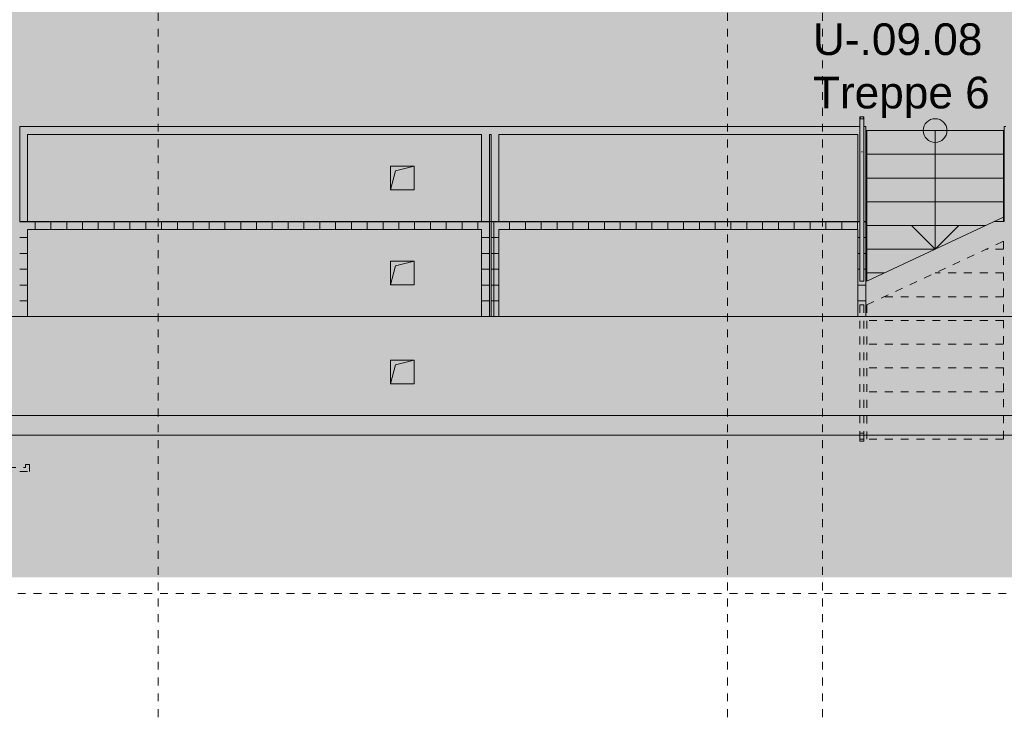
# Model space of a CAD drawing. Header units: metres. Extents: x 6 to 268, y -85 to 18.
# Tile 23 of 33: x 155 to 168, y -43 to -34. Entities that reach past the tile are written whole.
import ezdxf

# ---------------------------------------------------------------- set-up
doc = ezdxf.new("R2010")
doc.units = ezdxf.units.M
doc.linetypes.add('Rasterlinie', pattern=[0.019, 0.01, -0.003, 0.003, -0.003])
doc.linetypes.add('Verdeckt', pattern=[0.003, 0.002, -0.001])
for name, color, linetype, lineweight in [('A_Detailelemente', 7, 'Continuous', 9), ('A_Fundamente', 7, 'Continuous', 9), ('A_Geländer', 7, 'Continuous', 9), ('A_Geschossdecken', 7, 'Continuous', 9), ('A_Geschossdecken_Schraffur', 7, 'Continuous', 18), ('A_Raster', 7, 'Continuous', 9), ('A_Räume_Beschriftung', 7, 'Continuous', 9), ('A_Treppen', 7, 'Continuous', 9), ('A_Wände', 7, 'Continuous', 9), ('A_Wände_Schraffur', 7, 'Continuous', 18), ('Allgemeines Modell', 7, 'Continuous', 9), ('Pfeile AUF', 7, 'Continuous', 9)]:
    doc.layers.add(name, color=color, linetype=linetype, lineweight=lineweight)
doc.styles.add('Arial_B', font='txt', dxfattribs={"height": 0.3999999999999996})
pattern_1 = [(45, (95.50816146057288, -2), (-0.2283954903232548, 0.2283954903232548), []), (45, (95.73616146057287, -2), (-0.2283954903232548, 0.2283954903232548), [0.161, -0.081])]
pattern_2 = [(0, (95.50816146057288, -2), (0, 0.2), []), (90, (95.50816146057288, -2), (-0.2, 0), [])]

# ---------------------------------------------------------------- blocks, each defined once
blk = doc.blocks.new('Typ des oberen Holms - Oberer Geländerholm_Innen_-V79-BS_Uebersicht_U1_BRANDSCHUTZ')
at = {"layer": 'A_Geländer'}
for p, q in [((59.65600751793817, -35.09696157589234), (59.60600751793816, -35.09696157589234)), ((59.60600751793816, -35.09696157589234), (59.60600751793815, -36.74696157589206)), ((59.65600751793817, -35.09696157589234), (59.65600751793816, -36.74696157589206)), ((59.60600751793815, -36.74696157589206), (59.65600751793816, -36.74696157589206))]:
    blk.add_line(p, q, dxfattribs=at)
at = {"layer": 'A_Geländer', "linetype": 'Verdeckt'}
for p, q in [((59.60600751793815, -36.74696157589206), (59.60600751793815, -38.84696157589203)), ((59.65600751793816, -36.74696157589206), (59.65600751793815, -38.84696157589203)), ((59.60600751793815, -38.84696157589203), (59.60600751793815, -39.09696157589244)), ((59.65600751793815, -38.84696157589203), (59.65600751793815, -39.09696157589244)), ((59.60600751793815, -39.09696157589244), (59.60600751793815, -39.55696157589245)), ((59.65600751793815, -39.09696157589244), (59.65600751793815, -39.50696157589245)), ((59.60600751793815, -39.55696157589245), (59.93100751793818, -39.55696157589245)), ((59.65600751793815, -39.50696157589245), (59.88100751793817, -39.50696157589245)), ((59.88100751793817, -39.46696157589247), (59.93100751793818, -39.46696157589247)), ((59.88100751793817, -39.50696157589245), (59.88100751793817, -39.46696157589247)), ((59.93100751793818, -39.55696157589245), (59.93100751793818, -39.46696157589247))]:
    blk.add_line(p, q, dxfattribs=at)
blk = doc.blocks.new('Typ des oberen Holms - Oberer Geländerholm_Innen_-5381419-BS_Uebersicht_U1_BRANDSCHUTZ')
at = {"layer": 'A_Geländer', "flags": 128}
for points in [[(70.43100751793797, -35.09696157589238), (70.43185937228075, -35.0904910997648), (70.43435688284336, -35.08446157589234), (70.43832984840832, -35.07928390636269), (70.44350751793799, -35.07531094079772), (70.44953704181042, -35.0728134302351), (70.45600751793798, -35.07196157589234), (70.46247799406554, -35.0728134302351), (70.46850751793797, -35.07531094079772), (70.47368518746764, -35.07928390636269), (70.47765815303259, -35.08446157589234), (70.48015566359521, -35.0904910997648), (70.48100751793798, -35.09696157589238)], [(70.46850751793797, -35.07525413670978), (70.46247799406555, -35.07275662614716), (70.45600751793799, -35.0719047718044), (70.44953704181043, -35.07275662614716), (70.44350751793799, -35.07525413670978)], [(70.46088477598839, -35.51526183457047), (70.45600751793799, -35.51423430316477), (70.4511302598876, -35.51526183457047)]]:
    blk.add_lwpolyline(points, dxfattribs=at)
at = {"layer": 'A_Geländer'}
blk.add_open_spline([(70.44953704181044, -35.07275662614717), (70.45164440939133, -35.07219051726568), (70.45600751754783, -35.07161902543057), (70.46037062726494, -35.07219051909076), (70.46247799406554, -35.07275662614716)], degree=3, dxfattribs=at)
blk = doc.blocks.new('Typ des oberen Holms - Oberer Geländerholm_Innen_-V83-BS_Uebersicht_U1_BRANDSCHUTZ')
at = {"layer": 'A_Geländer'}
for p, q in [((70.43100751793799, -35.07190477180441), (70.481007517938, -35.07190477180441)), ((70.43100751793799, -35.09690477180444), (70.43100751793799, -35.07190477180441)), ((70.481007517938, -35.09696157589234), (70.43100751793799, -35.09696157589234)), ((70.43100751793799, -35.09696157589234), (70.43100751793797, -37.15031770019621)), ((70.481007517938, -35.09690477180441), (70.481007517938, -35.07190477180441)), ((70.481007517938, -35.09696157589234), (70.48100751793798, -37.15031770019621)), ((70.43100751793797, -37.15031770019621), (70.48100751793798, -37.15031770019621))]:
    blk.add_line(p, q, dxfattribs=at)
at = {"layer": 'A_Geländer', "linetype": 'Verdeckt'}
for p, q in [((70.43100751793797, -37.45031770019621), (70.48100751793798, -37.45031770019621)), ((70.43100751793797, -37.45031770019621), (70.43100751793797, -38.84696157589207)), ((70.48100751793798, -37.45031770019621), (70.48100751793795, -38.84696157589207)), ((70.43100751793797, -38.84696157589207), (70.43100751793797, -39.09696157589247)), ((70.48100751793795, -38.84696157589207), (70.48100751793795, -39.09696157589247)), ((70.43100751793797, -39.07196157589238), (70.48100751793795, -39.07196157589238)), ((70.43100751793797, -39.09696157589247), (70.43100751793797, -39.07196157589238)), ((70.48100751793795, -39.09696157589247), (70.48100751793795, -39.07196157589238)), ((70.43100751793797, -39.17196157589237), (70.43100751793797, -39.09696157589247)), ((70.43100751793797, -39.09696157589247), (70.43100751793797, -39.14696157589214)), ((70.48100751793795, -39.14696157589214), (70.43100751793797, -39.14696157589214)), ((70.43100751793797, -39.17196157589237), (70.48100751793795, -39.17196157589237)), ((70.48100751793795, -39.17196157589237), (70.48100751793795, -39.09696157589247)), ((70.48100751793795, -39.09696157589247), (70.48100751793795, -39.14696157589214))]:
    blk.add_line(p, q, dxfattribs=at)
blk = doc.blocks.new('GSH_Bestand_BD_RE - BD-6522949-BS_Uebersicht_U1_BRANDSCHUTZ')
at = {"layer": 'Allgemeines Modell'}
blk.add_hatch(color=256, dxfattribs=at).paths.add_polyline_path([(-0.1499999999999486, -0.1500000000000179), (-0.0899999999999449, 0.0899999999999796), (0.1500000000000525, 0.1499999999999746), (-0.1499999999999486, 0.1499999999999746)], flags=0)
at = {"layer": 'A_Detailelemente'}
for p, q in [((-0.1499999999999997, 0.1500000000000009), (-0.1499999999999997, -0.1500000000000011)), ((0.1499999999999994, 0.1500000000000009), (-0.1499999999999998, 0.1500000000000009)), ((-0.0899999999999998, 0.0900000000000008), (0.1499999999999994, 0.1500000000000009)), ((0.1499999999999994, -0.1500000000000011), (0.1499999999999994, 0.1500000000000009)), ((-0.1499999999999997, -0.1500000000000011), (-0.0899999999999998, 0.0900000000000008)), ((-0.1499999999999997, -0.1500000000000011), (0.1499999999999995, -0.1500000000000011))]:
    blk.add_line(p, q, dxfattribs=at)

msp = doc.modelspace()

# ---------------------------------------------------------------- hatches: boundary and pattern name
at = {"layer": 'A_Detailelemente', "true_color": 0xc9c9c9}
h = msp.add_hatch(dxfattribs=at)
h.set_pattern_fill('FP_94', color=9, style=0, pattern_type=2)
h.set_pattern_definition([(45, (95.50816146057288, -2), (0, 1.79605122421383), [1.27, -1.27]), (45, (95.17116146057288, -1.663), (0, 1.79605122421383), [1.27, -1.27]), (45, (94.83416146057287, -1.325999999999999), (0, 1.79605122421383), [1.27, -1.27]), (135, (94.83416146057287, -1.102), (-1.79605122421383, 1e-16), [1.27, -1.27]), (135, (95.17116146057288, -0.7650000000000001), (-1.79605122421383, 1e-16), [1.27, -1.27]), (135, (95.50816146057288, -0.4280000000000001), (-1.79605122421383, 1e-16), [1.27, -1.27])])
h.paths.add_polyline_path([(102.6641689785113, -46.99696157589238), (105.9038977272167, -46.99696157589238), (105.9038977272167, -39.00590210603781), (123.7285988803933, -39.00590210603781), (123.7285988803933, -40.89550418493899), (171.9289188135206, -40.89550418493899), (171.9289188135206, -40.30609670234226), (181.7591689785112, -40.30609670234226), (181.7591689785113, -0.9169615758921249), (176.2641689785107, -0.9169615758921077), (175.6108288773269, -1.31786152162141), (174.2585327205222, -0.9555148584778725), (174.8741689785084, -2.64696157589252), (173.4141689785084, -2.646961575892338), (173.4141689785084, -3.14696157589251), (177.3141689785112, -3.146961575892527), (177.3141689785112, -2.646961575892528), (177.6141689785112, -2.646961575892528), (177.6141689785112, -3.016961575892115), (180.7441689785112, -3.016961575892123), (180.7441689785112, -8.376961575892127), (178.7041689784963, -8.376961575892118), (178.7041689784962, -36.99696157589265), (171.8641689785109, -36.99696157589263), (171.8641689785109, -37.95696157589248), (169.7141689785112, -37.95696157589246), (169.7141689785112, -39.29696157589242), (169.5141689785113, -39.29696157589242), (169.5141689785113, -39.09696157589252), (124.2141689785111, -39.09696157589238), (124.2141689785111, -39.29696157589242), (124.0141689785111, -39.29696157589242), (124.0141689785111, -35.69696157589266), (104.3641689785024, -35.69696157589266), (104.3641689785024, -39.09135749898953), (102.6641689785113, -39.09135749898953), (102.6641689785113, -45.52743094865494)], flags=0)
at = {"layer": 'A_Detailelemente', "true_color": 0x499c4b}
h = msp.add_hatch(color=95, dxfattribs=at)
h.paths.add_polyline_path([(167.6402294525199, -38.84696157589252), (169.5141689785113, -38.84696157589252), (169.5141689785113, -33.346961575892), (169.4741689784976, -33.346961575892), (169.4741689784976, -32.31696157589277), (166.2141689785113, -32.31696157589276), (166.2141689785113, -33.3469615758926), (157.5141689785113, -33.34696157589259), (157.5141689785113, -23.79696157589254), (136.2141689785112, -23.79696157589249), (136.2141689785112, -33.34696157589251), (127.5141689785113, -33.34696157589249), (127.5141689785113, -32.31696157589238), (124.1741689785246, -32.31696157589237), (124.1741689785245, -38.84696157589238), (162.916674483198, -38.8469615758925)], flags=0)
h.paths.add_polyline_path([(160.004168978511, -38.44696157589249), (160.004168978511, -38.14696157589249), (160.304168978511, -38.14696157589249), (160.0641689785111, -38.20696157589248)], flags=0)
h.paths.add_polyline_path([(128.8141689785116, -38.4469615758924), (128.8141689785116, -38.14696157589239), (129.1141689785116, -38.14696157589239), (128.8741689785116, -38.20696157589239)], flags=0)
h.paths.add_polyline_path([(160.0041689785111, -37.19696157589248), (160.0041689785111, -36.89696157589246), (160.3041689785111, -36.89696157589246), (160.0638725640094, -36.95814723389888)], flags=0)
h.paths.add_polyline_path([(128.8141689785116, -37.19696157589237), (128.8141689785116, -36.89696157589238), (129.1141689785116, -36.89696157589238), (128.87387256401, -36.95814723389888)], flags=0)
h.paths.add_polyline_path([(160.0041689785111, -35.99696157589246), (160.0041689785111, -35.69696157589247), (160.3041689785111, -35.69696157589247), (160.0641689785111, -35.75696157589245)], flags=0)
h.paths.add_polyline_path([(128.8141689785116, -35.99696157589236), (128.8141689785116, -35.69696157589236), (129.1141689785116, -35.69696157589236), (128.8741689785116, -35.75696157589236)], flags=0)
at = {"layer": 'A_Geschossdecken_Schraffur', "lineweight": 9}
h = msp.add_hatch(dxfattribs=at)
h.set_pattern_fill('FP_2', color=256, style=0, pattern_type=2)
h.set_pattern_definition(pattern_1)
h.paths.add_polyline_path([(167.6402294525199, -38.84696157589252), (169.5141689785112, -38.84696157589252), (169.5141689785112, -37.59696157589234), (124.2141689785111, -37.59696157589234), (124.2141689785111, -38.84696157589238), (162.916674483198, -38.8469615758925)], flags=0)
h.paths.add_polyline_path([(160.004168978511, -38.44696157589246), (160.004168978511, -38.14696157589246), (160.304168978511, -38.14696157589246), (160.304168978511, -38.44696157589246), (160.0641689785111, -38.44696157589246)], flags=0)
h.paths.add_polyline_path([(128.8741689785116, -38.4469615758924), (128.8141689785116, -38.4469615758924), (128.8141689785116, -38.14696157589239), (129.1141689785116, -38.14696157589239), (129.1141689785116, -38.4469615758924)], flags=0)
at = {"layer": 'A_Wände_Schraffur', "lineweight": 9}
h = msp.add_hatch(dxfattribs=at)
h.set_pattern_fill('FP_3', color=256, style=0, pattern_type=2)
h.set_pattern_definition(pattern_2)
h.paths.add_polyline_path([(155.4141689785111, -37.59696157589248), (155.4141689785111, -36.39696157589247), (155.3141689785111, -36.39696157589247), (155.3141689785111, -37.59696157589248)], flags=0)
h = msp.add_hatch(dxfattribs=at)
h.set_pattern_fill('FP_3', color=256, style=0, pattern_type=2)
h.set_pattern_definition(pattern_2)
h.paths.add_polyline_path([(161.2541689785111, -36.49696157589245), (161.2541689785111, -36.39696157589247), (155.4141689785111, -36.39696157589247), (155.4141689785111, -36.49696157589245), (161.1541689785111, -36.49696157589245)], flags=0)
h = msp.add_hatch(dxfattribs=at)
h.set_pattern_fill('FP_3', color=256, style=0, pattern_type=2)
h.set_pattern_definition(pattern_2)
h.paths.add_polyline_path([(161.2741689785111, -37.59696157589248), (161.3741689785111, -37.59696157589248), (161.3741689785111, -36.39696157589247), (161.2741689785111, -36.39696157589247), (161.2741689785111, -37.48600061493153)], flags=0)
h = msp.add_hatch(dxfattribs=at)
h.set_pattern_fill('FP_3', color=256, style=0, pattern_type=2)
h.set_pattern_definition(pattern_2)
h.paths.add_polyline_path([(165.9141689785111, -36.49696157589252), (165.9141689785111, -36.39696157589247), (161.3741689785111, -36.39696157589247), (161.3741689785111, -36.49696157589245), (165.278451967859, -36.4969615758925)], flags=0)
h = msp.add_hatch(dxfattribs=at)
h.set_pattern_fill('FP_3', color=256, style=0, pattern_type=2)
h.set_pattern_definition(pattern_2)
h.paths.add_polyline_path([(165.9391689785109, -37.59696157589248), (166.0141689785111, -37.59696157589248), (166.0141689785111, -36.39696157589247), (165.9891689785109, -36.39696157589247), (165.9891689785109, -37.15031770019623), (165.9391689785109, -37.15031770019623), (165.9391689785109, -36.39696157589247), (165.9141689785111, -36.39696157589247), (165.9141689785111, -37.59696157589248)], flags=0)
h = msp.add_hatch(dxfattribs=at)
h.set_pattern_fill('FP_3', color=256, style=0, pattern_type=2)
h.set_pattern_definition(pattern_2)
h.paths.add_polyline_path([(161.1541689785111, -37.59696157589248), (161.2541689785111, -37.59696157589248), (161.2541689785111, -36.49696157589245), (161.1541689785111, -36.49696157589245), (161.1541689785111, -37.46618079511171)], flags=0)
h = msp.add_hatch(dxfattribs=at)
h.set_pattern_fill('FP_2', color=256, style=0, pattern_type=2)
h.set_pattern_definition(pattern_1)
h.paths.add_polyline_path([(167.6402294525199, -39.09696157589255), (169.5141689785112, -39.09696157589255), (169.5141689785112, -38.84696157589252), (124.2141689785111, -38.84696157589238), (124.2141689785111, -39.09696157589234), (162.916674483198, -39.09696157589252)], flags=0)

# ---------------------------------------------------------------- linework, layer by layer
at = {"layer": 'A_Fundamente'}
for p, q in [((160.004168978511, -35.69696157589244), (160.304168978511, -35.69696157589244)), ((160.004168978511, -35.99696157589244), (160.004168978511, -35.69696157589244)), ((160.304168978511, -35.69696157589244), (160.304168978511, -35.99696157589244)), ((160.304168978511, -35.99696157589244), (160.004168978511, -35.99696157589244)), ((167.7541689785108, -36.39696157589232), (167.7541689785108, -36.34360545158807)), ((161.274168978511, -36.39696157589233), (161.2541689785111, -36.39696157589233)), ((166.0241689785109, -36.39696157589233), (166.014168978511, -36.39696157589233)), ((167.7641689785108, -36.39696157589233), (167.6402294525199, -36.39696157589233)), ((160.004168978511, -36.89696157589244), (160.304168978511, -36.89696157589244)), ((160.004168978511, -37.19696157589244), (160.004168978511, -36.89696157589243)), ((160.304168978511, -36.89696157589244), (160.304168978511, -37.19696157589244)), ((160.304168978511, -37.19696157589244), (160.004168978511, -37.19696157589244))]:
    msp.add_line(p, q, dxfattribs=at)
at = {"layer": 'A_Fundamente', "lineweight": 18}
for p, q in [((169.5141689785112, -37.59696157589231), (124.2141689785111, -37.59696157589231)), ((160.304168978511, -38.14696157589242), (160.304168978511, -38.44696157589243)), ((160.304168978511, -38.44696157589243), (160.004168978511, -38.44696157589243))]:
    msp.add_line(p, q, dxfattribs=at)
at = {"layer": 'A_Geschossdecken'}
for p, q in [((166.0241689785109, -35.24696157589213), (166.0141689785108, -35.24696157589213)), ((167.7641689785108, -35.24696157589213), (167.7541689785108, -35.24696157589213))]:
    msp.add_line(p, q, dxfattribs=at)
at = {"layer": 'A_Raster', "linetype": 'Rasterlinie'}
for p, q in [((157.064168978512, -66.66020918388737), (157.064168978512, 16.71968984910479)), ((164.2641689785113, -66.66020918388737), (164.2641689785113, 16.71968984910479)), ((165.4641689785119, -66.66020918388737), (165.464168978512, 16.71968984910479)), ((102.0893053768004, -41.09696157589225), (186.8803277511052, -41.09696157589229))]:
    msp.add_line(p, q, dxfattribs=at)
at = {"layer": 'A_Treppen'}
for p, q in [((167.7541689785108, -35.24696157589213), (166.0241689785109, -35.24696157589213)), ((166.0241689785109, -35.24696157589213), (166.0241689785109, -35.54696157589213)), ((167.7541689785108, -35.24696157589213), (167.7541689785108, -35.54696157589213)), ((166.0241689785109, -35.54696157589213), (166.0241689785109, -35.84696157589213)), ((167.7541689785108, -35.54696157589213), (166.0241689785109, -35.54696157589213)), ((167.7541689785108, -35.54696157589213), (167.7541689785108, -35.84696157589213)), ((166.0241689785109, -35.84696157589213), (166.0241689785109, -36.14696157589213)), ((167.7541689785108, -35.84696157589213), (166.0241689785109, -35.84696157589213)), ((167.7541689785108, -35.84696157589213), (167.7541689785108, -36.14696157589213)), ((166.0241689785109, -36.14696157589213), (166.0241689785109, -36.44696157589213)), ((167.7541689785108, -36.14696157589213), (166.0241689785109, -36.14696157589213)), ((167.7541689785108, -36.14696157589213), (167.7541689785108, -36.34360545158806)), ((166.0241689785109, -37.15031770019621), (167.7541689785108, -36.34360545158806)), ((166.0241689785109, -36.44696157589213), (166.0241689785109, -36.74696157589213)), ((167.5325210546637, -36.44696157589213), (166.0241689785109, -36.44696157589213)), ((166.0241689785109, -36.74696157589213), (166.0241689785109, -37.04696157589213)), ((166.8891689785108, -36.74696157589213), (166.0241689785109, -36.74696157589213)), ((166.0241689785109, -37.04696157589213), (166.0241689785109, -37.15031770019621)), ((166.245816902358, -37.04696157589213), (166.0241689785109, -37.04696157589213))]:
    msp.add_line(p, q, dxfattribs=at)
at = {"layer": 'A_Treppen', "linetype": 'Verdeckt'}
for p, q in [((167.7541689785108, -35.24696157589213), (166.0241689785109, -35.24696157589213)), ((167.7541689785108, -35.54696157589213), (166.0241689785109, -35.54696157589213)), ((167.7541689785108, -35.84696157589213), (166.0241689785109, -35.84696157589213)), ((167.7541689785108, -36.14696157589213), (166.0241689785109, -36.14696157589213)), ((167.5325210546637, -36.44696157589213), (166.0241689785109, -36.44696157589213)), ((166.0241689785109, -37.45031770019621), (167.7541689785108, -36.64360545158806)), ((167.7541689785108, -36.64360545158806), (167.7541689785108, -39.0969615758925)), ((166.8891689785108, -36.74696157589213), (166.0241689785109, -36.74696157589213)), ((167.7541689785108, -36.74696157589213), (167.5325210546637, -36.74696157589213)), ((167.7541689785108, -36.74696157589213), (167.5325210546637, -36.74696157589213)), ((166.245816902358, -37.04696157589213), (166.0241689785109, -37.04696157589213)), ((167.7541689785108, -37.04696157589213), (166.8891689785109, -37.04696157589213)), ((167.7541689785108, -37.04696157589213), (166.8891689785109, -37.04696157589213)), ((167.7541689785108, -37.34696157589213), (166.245816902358, -37.34696157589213)), ((167.7541689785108, -37.34696157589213), (166.245816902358, -37.34696157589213)), ((166.0241689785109, -37.45031770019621), (166.0241689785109, -39.09696157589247)), ((167.7541689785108, -37.64696157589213), (166.0241689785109, -37.64696157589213)), ((167.7541689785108, -37.64696157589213), (166.0241689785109, -37.64696157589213)), ((167.7541689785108, -37.94696157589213), (166.0241689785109, -37.94696157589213)), ((167.7541689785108, -37.94696157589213), (166.0241689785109, -37.94696157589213)), ((167.7541689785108, -38.24696157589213), (166.0241689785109, -38.24696157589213)), ((167.7541689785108, -38.24696157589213), (166.0241689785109, -38.24696157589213)), ((167.7541689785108, -38.54696157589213), (166.0241689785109, -38.54696157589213)), ((167.7541689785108, -38.54696157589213), (166.0241689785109, -38.54696157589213)), ((167.7541689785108, -38.84696157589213), (166.0241689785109, -38.84696157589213)), ((167.7541689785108, -38.84696157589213), (166.0241689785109, -38.84696157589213)), ((166.0241689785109, -39.09696157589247), (166.0241689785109, -39.14696157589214)), ((167.7541689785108, -39.14696157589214), (166.0241689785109, -39.14696157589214)), ((167.7541689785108, -39.0969615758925), (167.7541689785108, -39.14696157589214))]:
    msp.add_line(p, q, dxfattribs=at)
at = {"layer": 'A_Wände'}
for p, q in [((155.3141689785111, -36.39696157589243), (155.3141689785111, -35.19696157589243)), ((155.3141689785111, -35.19696157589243), (165.9391689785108, -35.19696157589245)), ((165.9891689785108, -35.19696157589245), (166.014168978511, -35.19696157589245)), ((166.014168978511, -35.19696157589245), (166.014168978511, -36.39696157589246)), ((167.7641689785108, -35.19696157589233), (167.7841689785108, -35.19696157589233)), ((167.7641689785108, -36.39696157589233), (167.7641689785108, -35.19696157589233)), ((155.4141689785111, -35.29696157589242), (155.4141689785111, -36.39696157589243)), ((161.154168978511, -35.29696157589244), (155.4141689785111, -35.29696157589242)), ((161.154168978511, -36.39696157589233), (161.154168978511, -35.29696157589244)), ((161.274168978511, -35.29696157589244), (161.254168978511, -35.29696157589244)), ((161.254168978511, -35.29696157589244), (161.254168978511, -36.39696157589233)), ((161.274168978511, -36.39696157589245), (161.274168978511, -35.29696157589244)), ((161.3741689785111, -35.29696157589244), (161.3741689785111, -36.39696157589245)), ((165.914168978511, -35.29696157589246), (161.3741689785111, -35.29696157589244)), ((165.914168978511, -36.39696157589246), (165.914168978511, -35.29696157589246)), ((169.5141689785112, -38.84696157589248), (124.2141689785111, -38.84696157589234))]:
    msp.add_line(p, q, dxfattribs=at)
at = {"layer": 'A_Wände', "lineweight": 18}
for p, q in [((161.2541689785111, -36.39696157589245), (155.314168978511, -36.39696157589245)), ((161.2541689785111, -37.59696157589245), (161.2541689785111, -36.39696157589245)), ((161.274168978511, -36.39696157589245), (161.274168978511, -37.59696157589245)), ((165.9391689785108, -36.39696157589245), (161.274168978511, -36.39696157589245)), ((166.014168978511, -36.39696157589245), (165.9891689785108, -36.39696157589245)), ((166.014168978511, -37.59696157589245), (166.014168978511, -36.39696157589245)), ((155.414168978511, -37.59696157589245), (155.414168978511, -36.49696157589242)), ((155.414168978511, -36.49696157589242), (161.154168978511, -36.49696157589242)), ((161.154168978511, -36.49696157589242), (161.154168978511, -37.59696157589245)), ((161.374168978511, -37.59696157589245), (161.374168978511, -36.49696157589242)), ((161.374168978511, -36.49696157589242), (165.914168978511, -36.49696157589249)), ((165.914168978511, -36.49696157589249), (165.914168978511, -37.59696157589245)), ((124.2141689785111, -39.09696157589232), (169.5141689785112, -39.09696157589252))]:
    msp.add_line(p, q, dxfattribs=at)
at = {"layer": 'Pfeile AUF'}
for p, q in [((166.8891689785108, -35.24696157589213), (166.8891689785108, -35.54696157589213)), ((166.8891689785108, -35.54696157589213), (166.8891689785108, -35.84696157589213)), ((166.8891689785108, -35.84696157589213), (166.8891689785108, -36.14696157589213)), ((166.8891689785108, -36.14696157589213), (166.8891689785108, -36.44696157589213)), ((166.5891689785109, -36.44696157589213), (166.8891689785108, -36.74696157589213)), ((167.1891689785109, -36.44696157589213), (166.5891689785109, -36.44696157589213)), ((166.8891689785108, -36.44696157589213), (166.8891689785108, -36.74696157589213)), ((166.8891689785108, -36.74696157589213), (167.1891689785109, -36.44696157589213))]:
    msp.add_line(p, q, dxfattribs=at)
msp.add_circle((166.8891689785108, -35.24696157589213), 0.1500000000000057, dxfattribs=at)

# ---------------------------------------------------------------- block references
at = {"layer": 'A_Geländer'}
for name in ['Typ des oberen Holms - Oberer Geländerholm_Innen_-V79-BS_Uebersicht_U1_BRANDSCHUTZ', 'Typ des oberen Holms - Oberer Geländerholm_Innen_-5381419-BS_Uebersicht_U1_BRANDSCHUTZ', 'Typ des oberen Holms - Oberer Geländerholm_Innen_-V83-BS_Uebersicht_U1_BRANDSCHUTZ']:
    msp.add_blockref(name, (95.50816146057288, 0), dxfattribs=at)
at = {"layer": 'Allgemeines Modell'}
for p in [(160.154168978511, -35.84696157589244), (160.154168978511, -37.04696157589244), (160.154168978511, -38.29696157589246)]:
    msp.add_blockref('GSH_Bestand_BD_RE - BD-6522949-BS_Uebersicht_U1_BRANDSCHUTZ', p, dxfattribs=at)

# ---------------------------------------------------------------- texts
at = {"layer": 'A_Räume_Beschriftung', "char_height": 0.3999999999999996, "attachment_point": 1, "style": 'Arial_B'}
for s, insert, width in [('U-.09.08', (165.3441329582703, -33.89233142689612), 2.645568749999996), ('Treppe 6', (165.3441329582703, -34.56701892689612), 2.886074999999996)]:
    msp.add_mtext(s, dxfattribs=dict(at, insert=insert, width=width))

doc.saveas('drawing.dxf')
